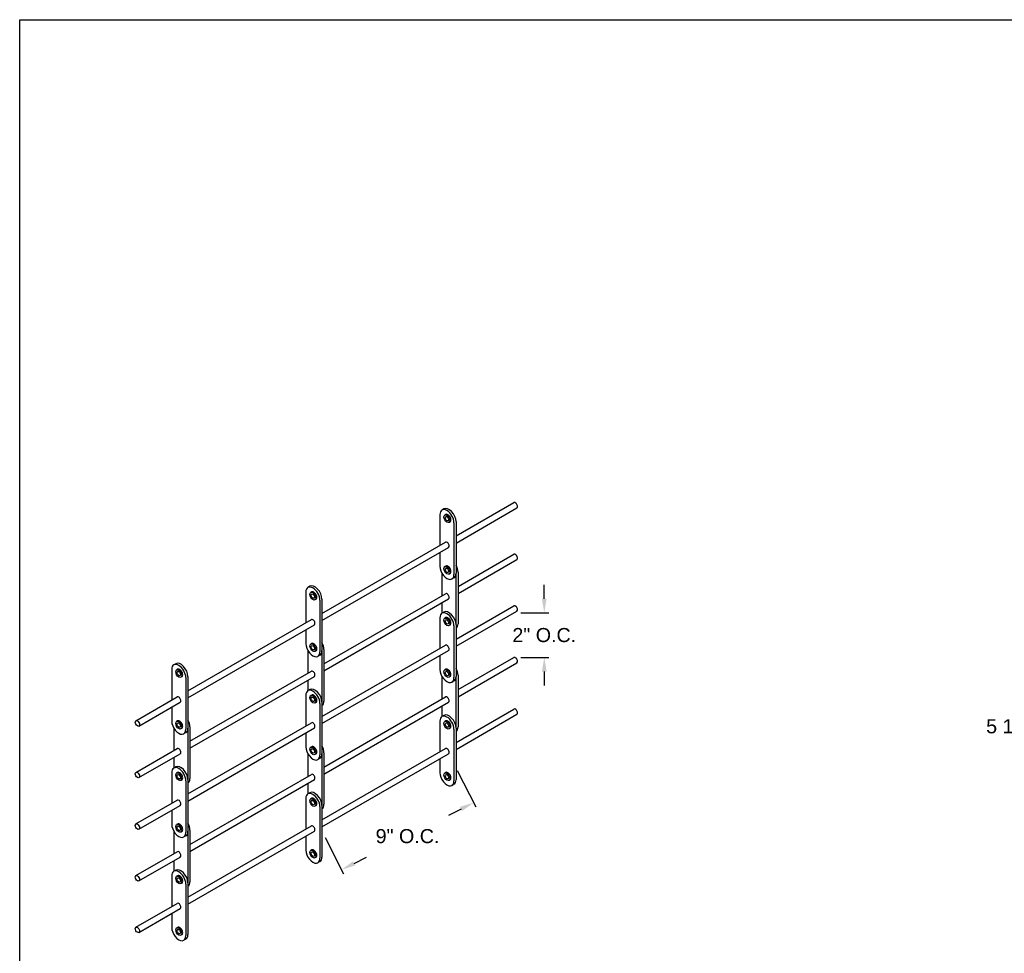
# Model space of a CAD drawing. Header units: inches. Extents: x 169.6 to 213.8, y 195 to 266.5.
# Tile 56 of 61: x 169.6 to 176.2, y 259.7 to 265.9. Entities that reach past the tile are written whole.
import ezdxf

# ---------------------------------------------------------------- set-up
doc = ezdxf.new("R2010")
doc.units = ezdxf.units.IN
doc.header["$LTSCALE"] = 0.25
doc.header["$MEASUREMENT"] = 0
doc.layers.add('ANNOTATIONS', color=1, linetype='Continuous')
doc.layers.add('DETAILS', color=4, linetype='Continuous')
doc.styles.add('ARIAL', font='arial.ttf', dxfattribs={"height": 0.09375})
doc.dimstyles.new('STANDARD$0', dxfattribs={"dimtxt": 0.09375, "dimasz": 0.09375, "dimexe": 0.03125, "dimexo": 0.046875, "dimgap": 0.09, "dimtad": 0, "dimtih": 1, "dimtoh": 1, "dimdec": 4, "dimzin": 0, "dimdsep": 46, "dimtxsty": 'ARIAL', "dimcen": 0.09, "dimadec": 0, "dimazin": 0, "dimtfac": 1, "dimtdec": 4, "dimtofl": 0, "dimtmove": 0, "dimatfit": 1, "dimfxl": 1, "dimtolj": 1, "dimtzin": 0, "dimarcsym": 0})

# ---------------------------------------------------------------- blocks, each defined once
blk = doc.blocks.new('*D1')
at = {"layer": 'ANNOTATIONS', "color": 0, "lineweight": -2, "transparency": 16777216}
for p, q in [((176.6677, 262.7643), (176.6677, 261.1706)), ((177.0404, 261.7684), (177.0404, 261.1706)), ((176.574, 261.2019), (176.4802, 261.2019)), ((177.1342, 261.2019), (177.2279, 261.2019))]:
    blk.add_line(p, q, dxfattribs=at)
at = {"layer": 'ANNOTATIONS', "color": 0, "transparency": 16777216}
for points in [[(176.574, 261.2175), (176.574, 261.1863), (176.6677, 261.2019)], [(177.1342, 261.2175), (177.1342, 261.1863), (177.0404, 261.2019)]]:
    blk.add_solid(points, dxfattribs=at)
at = {"layer": 'defpoints', "color": 0, "transparency": 16777216}
for p in [(176.6677, 262.8111), (177.0404, 261.8153), (176.6677, 261.2019)]:
    blk.add_point(p, dxfattribs=at)
at = {"layer": 'ANNOTATIONS', "color": 0, "transparency": 16777216, "insert": (176.2271, 261.2019), "char_height": 0.09375, "attachment_point": 5, "style": 'ARIAL'}
blk.add_mtext('\\A1;5 1/2"', dxfattribs=at)
blk = doc.blocks.new('*D72')
at = {"layer": 'ANNOTATIONS', "color": 0, "lineweight": -2, "transparency": 16777216}
for p, q in [((172.5343, 260.9085), (172.6575, 260.666)), ((172.5598, 260.6514), (172.4761, 260.6088)), ((171.6547, 260.4614), (171.7779, 260.2189)), ((171.8473, 260.2893), (171.9311, 260.3318))]:
    blk.add_line(p, q, dxfattribs=at)
at = {"layer": 'ANNOTATIONS', "color": 0, "transparency": 16777216}
for points in [[(172.5527, 260.6653), (172.5669, 260.6375), (172.6434, 260.6939)], [(171.8403, 260.3032), (171.8544, 260.2753), (171.7638, 260.2468)]]:
    blk.add_solid(points, dxfattribs=at)
at = {"layer": 'defpoints', "color": 0, "transparency": 16777216}
for p in [(172.513, 260.9503), (172.6434, 260.6939), (171.6334, 260.5032)]:
    blk.add_point(p, dxfattribs=at)
at = {"layer": 'ANNOTATIONS', "color": 0, "transparency": 16777216, "insert": (172.2036, 260.4703), "char_height": 0.09375, "attachment_point": 5, "style": 'ARIAL'}
blk.add_mtext('\\A1;9" O.C.', dxfattribs=at)
blk = doc.blocks.new('*D73')
at = {"layer": 'ANNOTATIONS', "color": 0, "lineweight": -2, "transparency": 16777216}
for p, q in [((173.1145, 262.052), (173.1145, 262.1458)), ((172.9582, 261.9583), (173.1457, 261.9583)), ((172.9582, 261.661), (173.1457, 261.661)), ((173.1145, 261.5673), (173.1145, 261.4735))]:
    blk.add_line(p, q, dxfattribs=at)
at = {"layer": 'ANNOTATIONS', "color": 0, "transparency": 16777216}
for points in [[(173.0989, 262.052), (173.1301, 262.052), (173.1145, 261.9583)], [(173.0989, 261.5673), (173.1301, 261.5673), (173.1145, 261.661)]]:
    blk.add_solid(points, dxfattribs=at)
at = {"layer": 'defpoints', "color": 0, "transparency": 16777216}
for p in [(172.9113, 261.9583), (173.1145, 261.9583), (172.9113, 261.661)]:
    blk.add_point(p, dxfattribs=at)
at = {"layer": 'ANNOTATIONS', "color": 0, "transparency": 16777216, "insert": (173.1145, 261.8096), "char_height": 0.09375, "attachment_point": 5, "style": 'ARIAL'}
blk.add_mtext('\\A1;2" O.C.', dxfattribs=at)

msp = doc.modelspace()

# ---------------------------------------------------------------- linework, layer by layer
at = {"layer": 'defpoints'}
msp.add_lwpolyline([(189.08986, 253.17405), (169.61998, 253.17405), (169.61998, 265.90916), (189.08986, 265.90916)], close=True, dxfattribs=at)
at = {"layer": 'DETAILS'}
for p, q in [((172.52652, 262.47009), (172.91134, 262.69227)), ((172.44629, 262.65039), (172.43281, 262.64261)), ((172.52652, 262.42328), (172.93162, 262.65716)), ((172.41904, 262.61218), (172.41904, 262.40804)), ((172.45815, 262.61331), (172.45183, 262.60966)), ((172.48657, 262.5641), (172.48025, 262.56045)), ((172.52652, 262.5657), (172.52652, 262.22195)), ((172.51304, 262.55792), (172.51304, 262.21417)), ((171.63343, 261.95447), (172.4559, 262.42932)), ((171.63343, 261.90765), (172.47618, 262.39421)), ((172.41904, 262.36123), (172.41904, 262.26843)), ((172.53994, 262.13409), (172.91134, 262.34852)), ((172.53994, 262.08728), (172.93162, 262.31341)), ((172.45815, 262.26956), (172.45183, 262.26591)), ((172.43252, 262.22261), (172.43252, 262.07207)), ((172.48657, 262.22035), (172.48025, 262.2167)), ((172.51275, 262.19152), (172.49927, 262.18374)), ((172.52646, 262.21943), (172.52646, 261.88108)), ((172.53994, 262.2297), (172.53994, 261.88595)), ((171.5532, 262.13477), (171.53972, 262.12699)), ((171.52595, 262.09656), (171.52595, 261.89242)), ((171.56507, 262.09768), (171.55875, 262.09403)), ((171.59348, 262.04847), (171.58716, 262.04482)), ((171.61995, 262.04229), (171.61995, 261.69854)), ((171.63343, 262.05007), (171.63343, 261.70632)), ((171.64686, 261.61847), (172.4559, 262.08557)), ((171.64686, 261.57165), (172.47618, 262.05046)), ((172.43252, 262.02526), (172.43252, 261.95524)), ((172.52652, 261.78289), (172.91134, 262.00507)), ((172.52652, 261.73608), (172.93162, 261.96996)), ((170.74034, 261.43884), (171.56282, 261.9137)), ((172.41904, 261.92498), (172.41904, 261.72084)), ((172.44629, 261.96319), (172.43281, 261.95541)), ((172.45815, 261.9261), (172.45183, 261.92246)), ((170.74034, 261.39203), (171.58309, 261.87859)), ((171.52595, 261.8456), (171.52595, 261.75281)), ((172.48657, 261.8769), (172.48025, 261.87325)), ((172.51304, 261.87072), (172.51304, 261.52697)), ((172.52652, 261.8785), (172.52652, 261.53475)), ((171.53943, 261.70699), (171.53943, 261.55645)), ((171.56507, 261.75393), (171.55875, 261.75028)), ((171.63343, 261.26727), (172.4559, 261.74212)), ((171.63343, 261.22045), (172.47618, 261.70701)), ((171.64686, 261.71408), (171.64686, 261.37033)), ((171.59348, 261.70472), (171.58716, 261.70107)), ((171.61966, 261.6759), (171.60618, 261.66812)), ((171.63338, 261.7038), (171.63338, 261.36546)), ((172.41904, 261.67403), (172.41904, 261.58123)), ((172.53994, 261.44659), (172.91134, 261.66102)), ((170.63287, 261.58093), (170.63287, 261.37679)), ((170.66011, 261.61914), (170.64663, 261.61136)), ((170.67198, 261.58206), (170.66566, 261.57841)), ((172.45815, 261.58235), (172.45183, 261.57871)), ((172.53994, 261.39978), (172.93162, 261.62591)), ((170.70039, 261.53285), (170.69407, 261.5292)), ((170.72686, 261.52667), (170.72686, 261.18292)), ((170.74034, 261.53445), (170.74034, 261.1907)), ((170.75377, 261.10284), (171.56282, 261.56995)), ((170.75377, 261.05603), (171.58309, 261.53484)), ((172.43252, 261.53511), (172.43252, 261.38457)), ((172.48657, 261.53315), (172.48025, 261.5295)), ((172.52646, 261.53193), (172.52646, 261.19358)), ((172.53994, 261.5422), (172.53994, 261.19845)), ((171.53943, 261.50963), (171.53943, 261.43962)), ((171.5532, 261.44757), (171.53972, 261.43979)), ((172.51275, 261.50432), (172.49927, 261.49654)), ((170.39446, 261.23915), (170.66973, 261.39807)), ((171.52595, 261.40936), (171.52595, 261.20522)), ((171.56507, 261.41048), (171.55875, 261.40683)), ((171.64686, 260.93097), (172.4559, 261.39807)), ((170.41473, 261.20403), (170.69, 261.36296)), ((170.63287, 261.32998), (170.63287, 261.23718)), ((171.59348, 261.36127), (171.58716, 261.35762)), ((171.61995, 261.35509), (171.61995, 261.01134)), ((171.63343, 261.36287), (171.63343, 261.01912)), ((171.64686, 260.88415), (172.47618, 261.36296)), ((172.43252, 261.33776), (172.43252, 261.26774)), ((172.52652, 261.09509), (172.91134, 261.31727)), ((172.44629, 261.27539), (172.43281, 261.26761)), ((172.52652, 261.04828), (172.93162, 261.28216)), ((170.64634, 261.19136), (170.64634, 261.04082)), ((170.67198, 261.23831), (170.66566, 261.23466)), ((170.70039, 261.1891), (170.69407, 261.18545)), ((170.74029, 261.18818), (170.74029, 260.84983)), ((170.74034, 260.75164), (171.56282, 261.2265)), ((170.74034, 260.70483), (171.58309, 261.19139)), ((170.75377, 261.19845), (170.75377, 260.8547)), ((172.41904, 261.23718), (172.41904, 261.03304)), ((172.45815, 261.23831), (172.45183, 261.23466)), ((172.48657, 261.1891), (172.48025, 261.18545)), ((172.51304, 261.18292), (172.51304, 260.83917)), ((172.52652, 261.1907), (172.52652, 260.84695)), ((170.72657, 261.16027), (170.71309, 261.15249)), ((171.52595, 261.1584), (171.52595, 261.06561)), ((170.39446, 260.8954), (170.66973, 261.05432)), ((171.56507, 261.06673), (171.55875, 261.06308)), ((171.63343, 260.57947), (172.4559, 261.05432)), ((170.41473, 260.86028), (170.69, 261.01921)), ((170.64634, 260.99401), (170.64634, 260.92399)), ((171.53943, 261.01949), (171.53943, 260.86895)), ((171.59348, 261.01752), (171.58716, 261.01387)), ((171.61966, 260.9887), (171.60618, 260.98092)), ((171.63338, 261.0163), (171.63338, 260.67796)), ((171.63343, 260.53265), (172.47618, 261.01921)), ((171.64686, 261.02658), (171.64686, 260.68283)), ((172.41904, 260.98623), (172.41904, 260.89343)), ((170.66011, 260.93194), (170.64663, 260.92416)), ((170.63287, 260.89373), (170.63287, 260.68959)), ((170.67198, 260.89485), (170.66566, 260.89121)), ((170.75377, 260.41534), (171.56282, 260.88245)), ((172.45815, 260.89456), (172.45183, 260.89091)), ((170.70039, 260.84565), (170.69407, 260.842)), ((170.72686, 260.83947), (170.72686, 260.49572)), ((170.74034, 260.84725), (170.74034, 260.5035)), ((170.75377, 260.36853), (171.58309, 260.84734)), ((171.53943, 260.82213), (171.53943, 260.75212)), ((172.48657, 260.84535), (172.48025, 260.8417)), ((172.51275, 260.81652), (172.49927, 260.80874)), ((171.5532, 260.75977), (171.53972, 260.75199)), ((170.39446, 260.55195), (170.66973, 260.71087)), ((170.41473, 260.51683), (170.69, 260.67576)), ((171.52595, 260.72156), (171.52595, 260.51742)), ((171.56507, 260.72268), (171.55875, 260.71903)), ((171.59348, 260.67347), (171.58716, 260.66982)), ((171.61995, 260.66729), (171.61995, 260.32354)), ((171.63343, 260.67507), (171.63343, 260.33132)), ((170.63287, 260.64278), (170.63287, 260.54998)), ((170.67198, 260.5511), (170.66566, 260.54746)), ((170.74034, 260.06384), (171.56282, 260.5387)), ((170.64634, 260.50386), (170.64634, 260.35332)), ((170.70039, 260.5019), (170.69407, 260.49825)), ((170.72657, 260.47307), (170.71309, 260.46529)), ((170.74029, 260.50068), (170.74029, 260.16233)), ((170.74034, 260.01703), (171.58309, 260.50359)), ((170.75377, 260.51095), (170.75377, 260.1672)), ((171.52595, 260.4706), (171.52595, 260.37781)), ((170.39446, 260.2079), (170.66973, 260.36682)), ((170.41473, 260.17278), (170.69, 260.33171)), ((171.56507, 260.37893), (171.55875, 260.37528)), ((171.59348, 260.32972), (171.58716, 260.32607)), ((170.64634, 260.30651), (170.64634, 260.23649)), ((171.61966, 260.3009), (171.60618, 260.29312)), ((170.63287, 260.20593), (170.63287, 260.00179)), ((170.66011, 260.24414), (170.64663, 260.23636)), ((170.67198, 260.20706), (170.66566, 260.20341)), ((170.70039, 260.15785), (170.69407, 260.1542)), ((170.72686, 260.15167), (170.72686, 259.80792)), ((170.74034, 260.15945), (170.74034, 259.8157)), ((170.39446, 259.86415), (170.66973, 260.02307)), ((170.41473, 259.82903), (170.69, 259.98796)), ((170.63287, 259.95498), (170.63287, 259.86218)), ((170.67198, 259.86331), (170.66566, 259.85966)), ((170.70039, 259.8141), (170.69407, 259.81045)), ((170.72657, 259.78527), (170.71309, 259.77749))]:
    msp.add_line(p, q, dxfattribs=at)
for centre, major_axis, start_param, end_param in [((172.92148, 262.67471), (0.01014, -0.01756), 0, 3.1415927), ((172.46604, 262.58505), (0.03323, -0.05756), 0.7853982, 3.9269908), ((172.47952, 262.59283), (0.03323, -0.05756), 0.7853982, 3.1415927), ((172.47236, 262.5887), (0.01421, -0.0246), 0, 3.1415927), ((172.46604, 262.41177), (0.01014, -0.01756), 0, 3.1415927), ((172.92148, 262.33096), (0.01014, -0.01756), 0, 3.1415927), ((172.46604, 262.2413), (0.03323, -0.05756), 3.9269908, 7.0685835), ((172.47236, 262.24495), (0.01421, -0.0246), 0, 3.1415927), ((172.49295, 262.25684), (0.03323, -0.05756), 0.7853982, 1.5605915), ((172.47952, 262.24908), (0.03323, -0.05756), 6.2831853, 7.0685835), ((171.57295, 262.06943), (0.03323, -0.05756), 0.7853982, 3.9269908), ((171.58643, 262.07721), (0.03323, -0.05756), 0.7853982, 3.1415927), ((171.57927, 262.07308), (0.01421, -0.0246), 0, 3.1415927), ((172.46604, 262.06802), (0.01014, -0.01756), 0, 3.1415927), ((172.47952, 261.90563), (0.03323, -0.05756), 0.7853982, 3.1415927), ((172.92148, 261.98751), (0.01014, -0.01756), 0, 3.1415927), ((171.57295, 261.89614), (0.01014, -0.01756), 0, 3.1415927), ((172.46604, 261.89785), (0.03323, -0.05756), 0.7853982, 3.9269908), ((172.47236, 261.9015), (0.01421, -0.0246), 0, 3.1415927), ((172.49295, 261.91309), (0.03323, -0.05756), 6.2933901, 7.0685835), ((171.57295, 261.72568), (0.03323, -0.05756), 3.9269908, 7.0685835), ((171.57927, 261.72933), (0.01421, -0.0246), 0, 3.1415927), ((171.59986, 261.74121), (0.03323, -0.05756), 0.7853982, 1.5605915), ((172.46604, 261.72457), (0.01014, -0.01756), 0, 3.1415927), ((171.58643, 261.73346), (0.03323, -0.05756), 6.2831853, 7.0685835), ((172.92148, 261.64346), (0.01014, -0.01756), 0, 3.1415927), ((170.67986, 261.5538), (0.03323, -0.05756), 0.7853982, 3.9269908), ((170.69334, 261.56158), (0.03323, -0.05756), 0.7853982, 3.1415927), ((170.68618, 261.55745), (0.01421, -0.0246), 0, 3.1415927), ((172.46604, 261.5541), (0.03323, -0.05756), 3.9269908, 7.0685835), ((172.47236, 261.55775), (0.01421, -0.0246), 0, 3.1415927), ((172.49295, 261.56934), (0.03323, -0.05756), 0.7853982, 1.5605915), ((171.57295, 261.55239), (0.01014, -0.01756), 0, 3.1415927), ((172.47952, 261.56188), (0.03323, -0.05756), 6.2831853, 7.0685835), ((171.57295, 261.38223), (0.03323, -0.05756), 0.7853982, 3.9269908), ((171.58643, 261.39001), (0.03323, -0.05756), 0.7853982, 3.1415927), ((170.67986, 261.38052), (0.01014, -0.01756), 0, 3.1415927), ((171.57927, 261.38588), (0.01421, -0.0246), 0, 3.1415927), ((172.46604, 261.38052), (0.01014, -0.01756), 0, 3.1415927), ((171.59986, 261.39746), (0.03323, -0.05756), 6.2933901, 7.0685835), ((172.92148, 261.29971), (0.01014, -0.01756), 0, 3.1415927), ((172.46604, 261.21005), (0.03323, -0.05756), 0.7853982, 3.9269908), ((172.47952, 261.21783), (0.03323, -0.05756), 0.7853982, 3.1415927), ((170.67986, 261.21005), (0.03323, -0.05756), 3.9269908, 7.0685835), ((170.68618, 261.2137), (0.01421, -0.0246), 0, 3.1415927), ((170.69334, 261.21783), (0.03323, -0.05756), 6.2831853, 7.0685835), ((170.70677, 261.22559), (0.03323, -0.05756), 0.7853982, 1.5605915), ((171.57295, 261.20894), (0.01014, -0.01756), 0, 3.1415927), ((172.47236, 261.2137), (0.01421, -0.0246), 0, 3.1415927), ((172.49295, 261.22559), (0.03323, -0.05756), 6.2933901, 7.0685835), ((170.67986, 261.03677), (0.01014, -0.01756), 0, 3.1415927), ((171.57295, 261.03848), (0.03323, -0.05756), 3.9269908, 7.0685835), ((171.57927, 261.04213), (0.01421, -0.0246), 0, 3.1415927), ((171.59986, 261.05371), (0.03323, -0.05756), 0.7853982, 1.5605915), ((172.46604, 261.03677), (0.01014, -0.01756), 0, 3.1415927), ((171.58643, 261.04626), (0.03323, -0.05756), 6.2831853, 7.0685835), ((170.67986, 260.8666), (0.03323, -0.05756), 0.7853982, 3.9269908), ((170.69334, 260.87438), (0.03323, -0.05756), 0.7853982, 3.1415927), ((170.68618, 260.87025), (0.01421, -0.0246), 0, 3.1415927), ((170.70677, 260.88184), (0.03323, -0.05756), 6.2933901, 7.0685835), ((171.57295, 260.86489), (0.01014, -0.01756), 0, 3.1415927), ((172.46604, 260.8663), (0.03323, -0.05756), 3.9269908, 7.0685835), ((172.47236, 260.86995), (0.01421, -0.0246), 0, 3.1415927), ((172.47952, 260.87408), (0.03323, -0.05756), 6.2831853, 7.0685835), ((171.57295, 260.69443), (0.03323, -0.05756), 0.7853982, 3.9269908), ((171.58643, 260.70221), (0.03323, -0.05756), 0.7853982, 3.1415927), ((171.57927, 260.69808), (0.01421, -0.0246), 0, 3.1415927), ((170.67986, 260.69332), (0.01014, -0.01756), 0, 3.1415927), ((171.59986, 260.70996), (0.03323, -0.05756), 6.2933901, 7.0685835), ((170.67986, 260.52285), (0.03323, -0.05756), 3.9269908, 7.0685835), ((170.68618, 260.5265), (0.01421, -0.0246), 0, 3.1415927), ((170.70677, 260.53809), (0.03323, -0.05756), 0.7853982, 1.5605915), ((171.57295, 260.52114), (0.01014, -0.01756), 0, 3.1415927), ((170.69334, 260.53063), (0.03323, -0.05756), 6.2831853, 7.0685835), ((170.67986, 260.34927), (0.01014, -0.01756), 0, 3.1415927), ((171.57295, 260.35068), (0.03323, -0.05756), 3.9269908, 7.0685835), ((171.57927, 260.35433), (0.01421, -0.0246), 0, 3.1415927), ((171.58643, 260.35846), (0.03323, -0.05756), 6.2831853, 7.0685835), ((170.67986, 260.1788), (0.03323, -0.05756), 0.7853982, 3.9269908), ((170.69334, 260.18658), (0.03323, -0.05756), 0.7853982, 3.1415927), ((170.68618, 260.18245), (0.01421, -0.0246), 0, 3.1415927), ((170.70677, 260.19434), (0.03323, -0.05756), 6.2933901, 7.0685835), ((170.67986, 260.00552), (0.01014, -0.01756), 0, 3.1415927), ((170.67986, 259.83505), (0.03323, -0.05756), 3.9269908, 7.0685835), ((170.68618, 259.8387), (0.01421, -0.0246), 0, 3.1415927), ((170.69334, 259.84283), (0.03323, -0.05756), 6.2831853, 7.0685835)]:
    msp.add_ellipse(centre, major_axis=major_axis, ratio=0.5773503, start_param=start_param, end_param=end_param, dxfattribs=at)
for centre, major_axis in [((172.46604, 262.58505), (0.01421, -0.0246)), ((172.46604, 262.58505), (0.00797, -0.0138)), ((172.46604, 262.2413), (0.01421, -0.0246)), ((172.46604, 262.2413), (0.00797, -0.0138)), ((171.57295, 262.06943), (0.01421, -0.0246)), ((171.57295, 262.06943), (0.00797, -0.0138)), ((172.46604, 261.89785), (0.01421, -0.0246)), ((172.46604, 261.89785), (0.00797, -0.0138)), ((171.57295, 261.72568), (0.01421, -0.0246)), ((171.57295, 261.72568), (0.00797, -0.0138)), ((170.67986, 261.5538), (0.01421, -0.0246)), ((172.46604, 261.5541), (0.01421, -0.0246)), ((170.67986, 261.5538), (0.00797, -0.0138)), ((172.46604, 261.5541), (0.00797, -0.0138)), ((171.57295, 261.38223), (0.01421, -0.0246)), ((171.57295, 261.38223), (0.00797, -0.0138)), ((170.40459, 261.22159), (0.01014, -0.01756)), ((170.67986, 261.21005), (0.01421, -0.0246)), ((170.67986, 261.21005), (0.00797, -0.0138)), ((172.46604, 261.21005), (0.01421, -0.0246)), ((172.46604, 261.21005), (0.00797, -0.0138)), ((171.57295, 261.03848), (0.01421, -0.0246)), ((171.57295, 261.03848), (0.00797, -0.0138)), ((170.40459, 260.87784), (0.01014, -0.01756)), ((170.67986, 260.8666), (0.01421, -0.0246)), ((170.67986, 260.8666), (0.00797, -0.0138)), ((172.46604, 260.8663), (0.01421, -0.0246)), ((172.46604, 260.8663), (0.00797, -0.0138)), ((171.57295, 260.69443), (0.01421, -0.0246)), ((171.57295, 260.69443), (0.00797, -0.0138)), ((170.40459, 260.53439), (0.01014, -0.01756)), ((170.67986, 260.52285), (0.01421, -0.0246)), ((170.67986, 260.52285), (0.00797, -0.0138)), ((171.57295, 260.35068), (0.01421, -0.0246)), ((171.57295, 260.35068), (0.00797, -0.0138)), ((170.40459, 260.19034), (0.01014, -0.01756)), ((170.67986, 260.1788), (0.01421, -0.0246)), ((170.67986, 260.1788), (0.00797, -0.0138)), ((170.40459, 259.84659), (0.01014, -0.01756)), ((170.67986, 259.83505), (0.01421, -0.0246)), ((170.67986, 259.83505), (0.00797, -0.0138))]:
    msp.add_ellipse(centre, major_axis=major_axis, ratio=0.5773503, dxfattribs=at)

# ---------------------------------------------------------------- dimensions: what is measured, and where the dimension line sits
at = {"layer": 'ANNOTATIONS'}
dim = msp.add_linear_dim(base=(176.66773, 261.20188), p1=(177.04044, 261.81526), p2=(176.66773, 262.81113), angle=180, text='5 1/2"', dimstyle='STANDARD$0', dxfattribs=at)
dim.commit()
dim.dimension.update_dxf_attribs({"geometry": '*D1', "text_midpoint": (176.22713, 261.20188), "dimtype": 160})
dim = msp.add_linear_dim(base=(173.11448, 261.95826), p1=(172.91134, 261.66102), p2=(172.91134, 261.95826), angle=90, text='2" O.C.', dimstyle='STANDARD$0', dxfattribs=at)
dim.commit()
dim.dimension.update_dxf_attribs({"geometry": '*D73', "text_midpoint": (173.11448, 261.80964)})
dim = msp.add_aligned_dim(p1=(171.63343, 260.5032), p2=(172.51304, 260.9503), distance=-0.28764, text='9" O.C.', dimstyle='STANDARD$0', dxfattribs=at)
dim.commit()
dim.dimension.update_dxf_attribs({"geometry": '*D72', "text_midpoint": (172.20356, 260.47034)})

doc.saveas('drawing.dxf')
